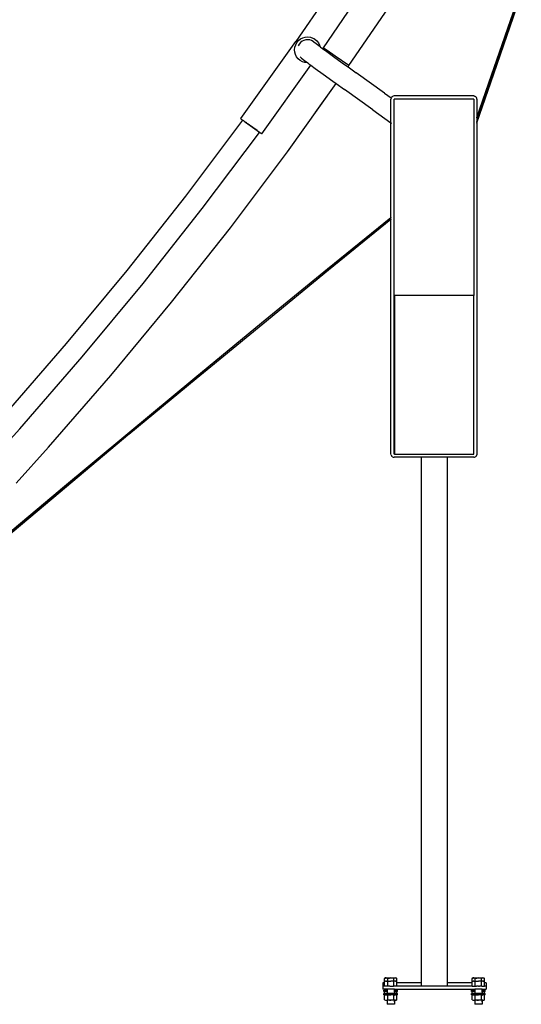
# Model space of a CAD drawing. Extents: x -124 to 47, y -110 to 120.
# Tile 5 of 6: x -51 to 7, y -110 to 5. Entities that reach past the tile are written whole.
import ezdxf

# ---------------------------------------------------------------- set-up
doc = ezdxf.new("R2010")
doc.units = 0
doc.header["$MEASUREMENT"] = 0
doc.layers.get('0').update_dxf_attribs({"linetype": 'CONTINUOUS'})

msp = doc.modelspace()

# ---------------------------------------------------------------- linework, layer by layer
for p, q in [((-12.83, 11.43), (-19.05, 2.33)), ((-10.34, 9.73), (-15.89, 1.6)), ((-12.89, -0.46), (-7.88, 6.88)), ((3.68, -1.57), (6.9, 7.73)), ((3.81, -1.66), (7.03, 7.64)), ((3.94, -1.4), (7.15, 7.88)), ((-25.47, -6.63), (-19.05, 2.32)), ((-19.05, 2.32), (-19.05, 2.33)), ((-19.05, 2.32), (-19.05, 2.32)), ((-18.94, 2.22), (-18.75, 2.45)), ((-18.75, 2.45), (-18.52, 2.63)), ((-18.52, 2.63), (-18.25, 2.76)), ((-18.34, 2.36), (-18.52, 2.22)), ((-18.14, 2.47), (-18.34, 2.36)), ((-18.25, 2.76), (-17.97, 2.85)), ((-17.91, 2.53), (-18.14, 2.47)), ((-17.97, 2.85), (-17.67, 2.87)), ((-17.68, 2.55), (-17.91, 2.53)), ((-17.45, 2.52), (-17.68, 2.55)), ((-17.67, 2.87), (-17.38, 2.83)), ((-17.23, 2.45), (-17.45, 2.52)), ((-17.38, 2.83), (-17.1, 2.74)), ((-17.04, 2.34), (-17.23, 2.45)), ((-17.1, 2.74), (-16.84, 2.6)), ((-17.04, 2.34), (-17.02, 2.33)), ((-17.02, 2.34), (-17.04, 2.34)), ((-16.97, 2.29), (-17.02, 2.34)), ((-17.02, 2.33), (-16.97, 2.29)), ((-16.84, 2.6), (-16.93, 2.68)), ((-16.84, 2.6), (-16.62, 2.41)), ((-16.62, 2.41), (-16.71, 2.49)), ((-16.62, 2.41), (-16.43, 2.18)), ((-19.21, 1.39), (-19.18, 1.68)), ((-19.19, 1.1), (-19.21, 1.39)), ((-19.18, 1.68), (-19.08, 1.96)), ((-19.08, 1.96), (-18.94, 2.22)), ((-18.68, 2.04), (-18.79, 1.84)), ((-18.53, 2.22), (-18.68, 2.04)), ((-18.53, 2.22), (-18.52, 2.22)), ((-16.97, 2.29), (-16.71, 2.09)), ((-16.71, 2.09), (-16.25, 1.74)), ((-16.43, 2.18), (-16.3, 1.91)), ((-16.3, 1.91), (-16.25, 1.74)), ((-16.25, 1.74), (-16.19, 1.7)), ((-16.19, 1.7), (-15.95, 1.52)), ((-15.89, 1.6), (-15.95, 1.52)), ((-15.95, 1.52), (-15.46, 1.16)), ((-15.42, 1.28), (-15.89, 1.6)), ((-15.46, 1.16), (-14.53, 0.49)), ((-14.48, 0.64), (-15.42, 1.28)), ((-19.11, 0.81), (-19.19, 1.1)), ((-18.97, 0.55), (-19.11, 0.81)), ((-18.79, 0.32), (-18.97, 0.55)), ((-18.79, 0.32), (-18.88, 0.4)), ((-18.56, 0.12), (-18.79, 0.32)), ((-18.56, 0.54), (-18.39, 0.39)), ((-18.31, -0.02), (-18.56, 0.12)), ((-18.39, 0.39), (-18.07, 0.14)), ((-18.07, 0.14), (-17.69, -0.14)), ((-14.53, 0.49), (-13.4, -0.33)), ((-12.89, -0.46), (-14.48, 0.64)), ((-23.02, -8.39), (-17.31, -0.43)), ((-18.03, -0.11), (-18.31, -0.02)), ((-17.73, -0.14), (-18.03, -0.11)), ((-17.69, -0.14), (-17.73, -0.14)), ((-17.69, -0.14), (-17.55, -0.25)), ((-17.55, -0.25), (-17.31, -0.43)), ((-17.31, -0.43), (-16.83, -0.78)), ((-16.83, -0.78), (-15.89, -1.46)), ((-13.4, -0.33), (-13, -0.62)), ((-13, -0.62), (-12.89, -0.46)), ((-13, -0.62), (-12.06, -1.3)), ((-15.89, -1.46), (-14.76, -2.28)), ((-14.76, -2.28), (-14.36, -2.56)), ((-8.77, -3.65), (-12.06, -1.3)), ((1.99, -7.11), (3.94, -1.4)), ((1.99, -6.51), (3.68, -1.57)), ((1.99, -6.98), (3.81, -1.66)), ((-20.04, -10.47), (-14.36, -2.56)), ((-16.8, -5.97), (-14.36, -2.56)), ((-14.36, -2.56), (-14.36, -2.56)), ((-14.36, -2.56), (-13.42, -3.24)), ((-10.13, -5.6), (-13.42, -3.24)), ((-8.77, -3.65), (-7.98, -4.21)), ((-8, -4.27), (-8.01, -4.37)), ((-8.01, -7.1), (-8.01, -4.37)), ((-7.98, -4.21), (-8, -4.27)), ((-7.96, -4.18), (-7.98, -4.21)), ((-7.9, -4.1), (-7.96, -4.18)), ((-7.83, -4.04), (-7.9, -4.1)), ((-7.83, -4.04), (-7.74, -4.01)), ((-7.64, -3.99), (-7.74, -4.01)), ((1.61, -3.99), (-7.64, -3.99)), ((1.61, -4.37), (-7.64, -4.37)), ((-7.64, -45.62), (-7.64, -4.37)), ((1.61, -3.99), (1.71, -4.01)), ((1.61, -4.37), (1.61, -27.18)), ((1.8, -4.04), (1.71, -4.01)), ((1.88, -4.1), (1.8, -4.04)), ((1.94, -4.18), (1.88, -4.1)), ((1.97, -4.27), (1.94, -4.18)), ((1.99, -4.37), (1.97, -4.27)), ((1.99, -4.37), (1.99, -6.51)), ((-10.13, -5.6), (-8.01, -7.1)), ((-31.85, -15.63), (-25.21, -6.82)), ((-25.47, -6.63), (-25.45, -6.65)), ((-25.45, -6.65), (-25.21, -6.82)), ((-25.18, -6.84), (-25.21, -6.82)), ((-25.18, -6.84), (-25.14, -6.87)), ((1.97, -6.54), (1.99, -6.51)), ((1.99, -6.51), (1.99, -6.98)), ((-25.14, -6.87), (-25.14, -6.87)), ((-25.12, -6.89), (-25.14, -6.87)), ((-25.12, -6.89), (-25.05, -6.94)), ((-25.05, -6.94), (-24.93, -7.02)), ((-25.05, -6.94), (-25.05, -6.94)), ((-25.05, -6.94), (-24.94, -7.02)), ((-24.94, -7.02), (-24.93, -7.03)), ((-24.93, -7.02), (-23.28, -8.2)), ((-24.79, -7.13), (-24.93, -7.03)), ((-24.79, -7.13), (-24.63, -7.25)), ((-24.62, -7.25), (-24.63, -7.25)), ((-24.45, -7.38), (-24.62, -7.25)), ((-23.58, -8.02), (-24.45, -7.38)), ((-8.01, -7.1), (-7.96, -7.14)), ((-8.01, -18.13), (-8.01, -7.1)), ((1.97, -7.01), (1.99, -6.98)), ((1.97, -7.14), (1.99, -7.11)), ((1.99, -6.98), (1.99, -7.11)), ((1.99, -7.11), (1.99, -45.62)), ((-29.97, -17.08), (-23.3, -8.23)), ((-23.58, -8.02), (-23.46, -8.11)), ((-23.37, -8.17), (-23.46, -8.11)), ((-23.37, -8.17), (-23.32, -8.21)), ((-23.32, -8.21), (-23.3, -8.23)), ((-23.3, -8.23), (-23.28, -8.2)), ((-23.28, -8.2), (-23.05, -8.37)), ((-23.05, -8.37), (-23.02, -8.39)), ((-26.68, -19.3), (-20.04, -10.47)), ((-38.68, -24.28), (-31.85, -15.63)), ((-36.83, -25.77), (-29.97, -17.08)), ((-15.38, -24.1), (-8.01, -18.13)), ((-8.01, -18.13), (-7.96, -18.09)), ((-8.01, -18.32), (-8.01, -18.13)), ((-8.01, -18.32), (-7.96, -18.28)), ((-33.53, -27.97), (-26.68, -19.3)), ((-15.25, -24.19), (-8.01, -18.32)), ((-8.01, -45.62), (-8.01, -18.32)), ((-45.71, -32.78), (-38.68, -24.28)), ((-23.05, -30.37), (-15.38, -24.1)), ((-22.92, -30.47), (-15.25, -24.19)), ((-43.9, -34.31), (-36.83, -25.77)), ((1.61, -27.18), (-7.61, -27.18)), ((-7.61, -27.18), (-7.61, -45.62)), ((1.61, -45.62), (1.61, -27.18)), ((-40.58, -36.48), (-33.53, -27.97)), ((-30.79, -36.74), (-23.05, -30.37)), ((-29.38, -35.78), (-22.92, -30.47)), ((-52.93, -41.11), (-45.71, -32.78)), ((-51.16, -42.68), (-43.9, -34.31)), ((-47.82, -44.83), (-40.58, -36.48)), ((-29.38, -35.78), (-30.75, -36.91)), ((-30.67, -36.84), (-29.38, -35.78)), ((-38.6, -43.21), (-30.79, -36.74)), ((-30.75, -36.91), (-38.59, -43.43)), ((-38.48, -43.32), (-30.67, -36.84)), ((-58.61, -50.89), (-51.16, -42.68)), ((-38.59, -43.43), (-46.48, -50.04)), ((-46.43, -49.74), (-38.6, -43.21)), ((-38.48, -43.32), (-46.36, -49.89)), ((-51.59, -48.99), (-47.82, -44.83)), ((-8, -45.72), (-8.01, -45.62)), ((-8, -45.72), (-7.96, -45.81)), ((-7.61, -45.62), (-7.64, -45.62)), ((-7.61, -45.62), (1.61, -45.62)), ((1.94, -45.81), (1.97, -45.72)), ((1.99, -45.62), (1.97, -45.72)), ((-7.96, -45.81), (-7.9, -45.88)), ((-7.83, -45.94), (-7.9, -45.88)), ((-7.83, -45.94), (-7.74, -45.98)), ((-7.74, -45.98), (-7.64, -45.99)), ((-4.45, -45.99), (-7.64, -45.99)), ((-4.45, -45.98), (-4.45, -45.94)), ((-4.45, -107.08), (-4.45, -45.99)), ((-1.45, -45.99), (-4.45, -45.99)), ((-1.45, -45.98), (-1.45, -45.94)), ((-1.45, -107.08), (-1.45, -45.99)), ((1.61, -45.99), (-1.45, -45.99)), ((1.61, -45.99), (1.71, -45.98)), ((1.71, -45.98), (1.8, -45.94)), ((1.8, -45.94), (1.88, -45.88)), ((1.88, -45.88), (1.94, -45.81)), ((-46.48, -50.04), (-54.43, -56.72)), ((-54.42, -56.44), (-46.48, -49.78)), ((-54.3, -56.55), (-46.36, -49.89)), ((-46.48, -49.78), (-46.43, -49.74)), ((-8.74, -107.08), (-8.95, -107.08)), ((-8.95, -107.08), (-8.95, -107.46)), ((-8.95, -107.46), (-8.95, -107.83)), ((-8.74, -107.46), (-8.95, -107.46)), ((-8.65, -106.5), (-8.74, -106.56)), ((-8.74, -106.56), (-8.65, -106.52)), ((-8.74, -106.93), (-8.74, -106.56)), ((-8.65, -106.88), (-8.74, -106.93)), ((-8.74, -106.93), (-8.65, -106.89)), ((-8.74, -107.08), (-8.74, -106.93)), ((-8.74, -107.46), (-8.74, -107.08)), ((-8.38, -107.46), (-8.74, -107.46)), ((-8.56, -106.5), (-8.65, -106.52)), ((-8.56, -106.5), (-8.65, -106.5)), ((-8.56, -106.88), (-8.65, -106.89)), ((-8.56, -106.88), (-8.65, -106.88)), ((-8.56, -106.5), (-8.48, -106.52)), ((-8.56, -106.5), (-8.03, -106.5)), ((-8.56, -106.88), (-8.48, -106.89)), ((-8.56, -106.88), (-8.38, -106.88)), ((-8.38, -106.56), (-8.48, -106.52)), ((-8.38, -106.93), (-8.48, -106.89)), ((-8.38, -106.56), (-8.19, -106.52)), ((-8.38, -106.88), (-8.38, -106.56)), ((-8.38, -106.88), (-8.03, -106.88)), ((-8.38, -106.93), (-8.19, -106.89)), ((-8.38, -107.46), (-8.38, -106.93)), ((-8.14, -107.46), (-8.38, -107.46)), ((-8.19, -106.52), (-8.03, -106.5)), ((-8.19, -106.89), (-8.03, -106.88)), ((-8.14, -107.46), (-8.1, -107.46)), ((-8.08, -107.46), (-8.1, -107.46)), ((-8.08, -107.46), (-8.03, -107.46)), ((-7.86, -106.52), (-8.03, -106.5)), ((-8.03, -106.5), (-7.49, -106.5)), ((-7.86, -106.89), (-8.03, -106.88)), ((-7.67, -106.88), (-8.03, -106.88)), ((-8.03, -107.46), (-7.95, -107.46)), ((-7.95, -107.46), (-7.92, -107.46)), ((-7.92, -107.46), (-7.82, -107.46)), ((-7.67, -106.56), (-7.86, -106.52)), ((-7.67, -106.93), (-7.86, -106.89)), ((-7.82, -107.46), (-7.73, -107.46)), ((-7.82, -107.46), (-7.82, -107.46)), ((-7.73, -107.46), (-7.7, -107.46)), ((-7.67, -107.46), (-7.7, -107.46)), ((-7.57, -106.52), (-7.67, -106.56)), ((-7.67, -106.88), (-7.67, -106.56)), ((-7.49, -106.88), (-7.67, -106.88)), ((-7.57, -106.89), (-7.67, -106.93)), ((-7.67, -107.46), (-7.67, -106.93)), ((-7.6, -107.46), (-7.67, -107.46)), ((-7.6, -107.46), (-7.6, -107.46)), ((-7.31, -107.46), (-7.6, -107.46)), ((-7.49, -106.5), (-7.57, -106.52)), ((-7.49, -106.88), (-7.57, -106.89)), ((-7.41, -106.52), (-7.49, -106.5)), ((-7.49, -106.5), (-7.41, -106.5)), ((-7.41, -106.89), (-7.49, -106.88)), ((-7.49, -106.88), (-7.41, -106.88)), ((-7.31, -106.56), (-7.41, -106.5)), ((-7.31, -106.56), (-7.41, -106.52)), ((-7.31, -106.93), (-7.41, -106.88)), ((-7.31, -106.93), (-7.41, -106.89)), ((-7.31, -106.93), (-7.31, -106.56)), ((-7.31, -107.08), (-7.31, -106.93)), ((-4.45, -107.08), (-7.31, -107.08)), ((-7.31, -107.46), (-7.31, -107.08)), ((-4.45, -107.46), (-7.31, -107.46)), ((-4.45, -107.46), (-4.45, -107.08)), ((-1.45, -107.46), (-4.45, -107.46)), ((-1.45, -107.08), (-1.48, -107.08)), ((-1.45, -107.46), (-1.45, -107.08)), ((1.44, -107.08), (-1.45, -107.08)), ((1.44, -107.46), (-1.45, -107.46)), ((1.54, -106.5), (1.44, -106.56)), ((1.44, -106.56), (1.54, -106.52)), ((1.44, -106.93), (1.44, -106.56)), ((1.54, -106.88), (1.44, -106.93)), ((1.44, -106.93), (1.54, -106.89)), ((1.44, -107.08), (1.44, -106.93)), ((1.44, -107.46), (1.44, -107.08)), ((1.44, -107.46), (1.55, -107.46)), ((1.62, -106.5), (1.54, -106.52)), ((1.62, -106.5), (1.54, -106.5)), ((1.62, -106.88), (1.54, -106.89)), ((1.62, -106.88), (1.54, -106.88)), ((1.55, -107.46), (1.7, -107.46)), ((1.62, -106.5), (1.71, -106.52)), ((1.62, -106.5), (2.16, -106.5)), ((1.62, -106.88), (1.71, -106.89)), ((1.62, -106.88), (1.8, -106.88)), ((1.74, -107.46), (1.7, -107.46)), ((1.8, -106.56), (1.71, -106.52)), ((1.8, -106.93), (1.71, -106.89)), ((1.74, -107.46), (1.79, -107.46)), ((1.79, -107.46), (1.8, -107.46)), ((1.8, -106.56), (1.99, -106.52)), ((1.8, -106.88), (1.8, -106.56)), ((1.8, -106.88), (2.16, -106.88)), ((1.8, -106.93), (1.99, -106.89)), ((1.8, -107.46), (1.8, -106.93)), ((1.8, -107.46), (1.86, -107.46)), ((1.8, -107.46), (1.8, -107.46)), ((1.86, -107.46), (1.92, -107.46)), ((1.92, -107.46), (1.95, -107.46)), ((2.16, -107.46), (1.95, -107.46)), ((1.99, -106.52), (2.16, -106.5)), ((1.99, -106.89), (2.16, -106.88)), ((2.32, -106.52), (2.16, -106.5)), ((2.16, -106.5), (2.69, -106.5)), ((2.32, -106.89), (2.16, -106.88)), ((2.52, -106.88), (2.16, -106.88)), ((2.16, -107.46), (2.18, -107.46)), ((2.18, -107.46), (2.27, -107.46)), ((2.52, -107.46), (2.27, -107.46)), ((2.52, -106.56), (2.32, -106.52)), ((2.52, -106.93), (2.32, -106.89)), ((2.61, -106.52), (2.52, -106.56)), ((2.52, -106.88), (2.52, -106.56)), ((2.69, -106.88), (2.52, -106.88)), ((2.61, -106.89), (2.52, -106.93)), ((2.52, -107.46), (2.52, -106.93)), ((2.53, -107.46), (2.52, -107.46)), ((2.52, -107.46), (2.52, -107.46)), ((2.55, -107.46), (2.53, -107.46)), ((2.55, -107.46), (2.57, -107.46)), ((2.57, -107.46), (2.87, -107.46)), ((2.69, -106.5), (2.61, -106.52)), ((2.69, -106.88), (2.61, -106.89)), ((2.78, -106.52), (2.69, -106.5)), ((2.69, -106.5), (2.78, -106.5)), ((2.78, -106.89), (2.69, -106.88)), ((2.69, -106.88), (2.78, -106.88)), ((2.87, -106.56), (2.78, -106.5)), ((2.87, -106.56), (2.78, -106.52)), ((2.87, -106.93), (2.78, -106.88)), ((2.87, -106.93), (2.78, -106.89)), ((2.87, -106.93), (2.87, -106.56)), ((2.87, -107.08), (2.87, -106.93)), ((3.05, -107.08), (2.87, -107.08)), ((2.87, -107.46), (2.87, -107.08)), ((3.05, -107.46), (2.87, -107.46)), ((3.05, -107.08), (3.05, -107.46)), ((3.05, -107.46), (3.05, -107.83)), ((-8.45, -107.83), (-8.95, -107.83)), ((-8.82, -108.09), (-8.82, -107.93)), ((-8.82, -107.93), (-8.45, -107.93)), ((-8.65, -108.09), (-8.82, -108.09)), ((-8.82, -108.46), (-8.82, -108.3)), ((-8.82, -108.3), (-8.74, -108.3)), ((-8.82, -108.46), (-8.74, -108.46)), ((-8.65, -108.09), (-8.74, -108.14)), ((-8.74, -108.14), (-8.65, -108.1)), ((-8.74, -108.3), (-8.74, -108.14)), ((-8.74, -108.3), (-8.45, -108.3)), ((-8.65, -108.46), (-8.74, -108.52)), ((-8.74, -108.52), (-8.74, -108.46)), ((-8.65, -108.46), (-8.74, -108.46)), ((-8.74, -108.52), (-8.65, -108.47)), ((-8.74, -109.04), (-8.74, -108.52)), ((-8.56, -108.09), (-8.65, -108.1)), ((-8.65, -108.09), (-8.56, -108.09)), ((-8.56, -108.46), (-8.65, -108.47)), ((-8.65, -108.46), (-8.56, -108.46)), ((-8.56, -108.09), (-8.48, -108.1)), ((-8.56, -108.09), (-8.45, -108.09)), ((-8.56, -108.46), (-8.48, -108.47)), ((-8.56, -108.46), (-8.45, -108.46)), ((-8.45, -108.11), (-8.48, -108.1)), ((-8.45, -108.49), (-8.48, -108.47)), ((-8.45, -107.83), (-8.45, -107.93)), ((-7.6, -107.83), (-8.45, -107.83)), ((-8.44, -107.93), (-8.45, -107.93)), ((-8.45, -107.93), (-8.45, -108.09)), ((-8.45, -108.09), (-8.45, -108.11)), ((-8.45, -108.09), (-8.44, -108.09)), ((-8.44, -108.12), (-8.45, -108.11)), ((-8.45, -108.11), (-8.45, -108.3)), ((-7.6, -108.3), (-8.45, -108.3)), ((-8.45, -108.46), (-8.45, -108.49)), ((-8.03, -108.46), (-8.45, -108.46)), ((-8.45, -108.49), (-8.38, -108.52)), ((-8.38, -108.52), (-8.19, -108.47)), ((-8.38, -109.04), (-8.38, -108.52)), ((-8.19, -108.47), (-8.03, -108.46)), ((-7.86, -108.47), (-8.03, -108.46)), ((-7.6, -108.46), (-8.03, -108.46)), ((-7.67, -108.52), (-7.86, -108.47)), ((-7.67, -108.52), (-7.6, -108.49)), ((-7.67, -109.04), (-7.67, -108.52)), ((-7.62, -107.93), (-7.66, -107.93)), ((-7.62, -108.09), (-7.66, -108.09)), ((-7.62, -108.12), (-7.66, -108.14)), ((-7.6, -107.83), (-7.6, -107.93)), ((-7.6, -107.83), (1.74, -107.83)), ((-7.6, -107.93), (-7.6, -108.09)), ((-7.23, -107.93), (-7.6, -107.93)), ((-7.6, -108.11), (-7.6, -108.09)), ((-7.6, -108.09), (-7.49, -108.09)), ((-7.57, -108.1), (-7.6, -108.11)), ((-7.6, -108.11), (-7.6, -108.3)), ((-7.31, -108.3), (-7.6, -108.3)), ((-7.6, -108.46), (-7.6, -108.49)), ((-7.6, -108.46), (-7.49, -108.46)), ((-7.57, -108.47), (-7.6, -108.49)), ((-7.49, -108.09), (-7.57, -108.1)), ((-7.49, -108.46), (-7.57, -108.47)), ((-7.41, -108.1), (-7.49, -108.09)), ((-7.41, -108.09), (-7.49, -108.09)), ((-7.41, -108.47), (-7.49, -108.46)), ((-7.41, -108.46), (-7.49, -108.46)), ((-7.31, -108.14), (-7.41, -108.09)), ((-7.23, -108.09), (-7.41, -108.09)), ((-7.31, -108.14), (-7.41, -108.1)), ((-7.31, -108.52), (-7.41, -108.46)), ((-7.31, -108.46), (-7.41, -108.46)), ((-7.31, -108.52), (-7.41, -108.47)), ((-7.31, -108.3), (-7.31, -108.14)), ((-7.23, -108.3), (-7.31, -108.3)), ((-7.31, -108.52), (-7.31, -108.46)), ((-7.23, -108.46), (-7.31, -108.46)), ((-7.31, -109.04), (-7.31, -108.52)), ((-7.23, -108.09), (-7.23, -107.93)), ((-7.23, -108.46), (-7.23, -108.3)), ((1.36, -108.09), (1.36, -107.93)), ((1.36, -107.93), (1.74, -107.93)), ((1.54, -108.09), (1.36, -108.09)), ((1.36, -108.46), (1.36, -108.3)), ((1.36, -108.3), (1.44, -108.3)), ((1.36, -108.46), (1.44, -108.46)), ((1.54, -108.09), (1.44, -108.14)), ((1.44, -108.14), (1.54, -108.1)), ((1.44, -108.3), (1.44, -108.14)), ((1.44, -108.3), (1.74, -108.3)), ((1.54, -108.46), (1.44, -108.52)), ((1.44, -108.52), (1.44, -108.46)), ((1.54, -108.46), (1.44, -108.46)), ((1.44, -108.52), (1.54, -108.47)), ((1.44, -109.04), (1.44, -108.52)), ((1.62, -108.09), (1.54, -108.1)), ((1.54, -108.09), (1.62, -108.09)), ((1.62, -108.46), (1.54, -108.47)), ((1.54, -108.46), (1.62, -108.46)), ((1.62, -108.09), (1.71, -108.1)), ((1.62, -108.09), (1.74, -108.09)), ((1.62, -108.46), (1.71, -108.47)), ((1.62, -108.46), (1.74, -108.46)), ((1.74, -108.11), (1.71, -108.1)), ((1.74, -108.49), (1.71, -108.47)), ((1.74, -107.83), (1.74, -107.93)), ((2.58, -107.83), (1.74, -107.83)), ((1.75, -107.93), (1.74, -107.93)), ((1.74, -107.93), (1.74, -108.09)), ((1.74, -108.09), (1.74, -108.11)), ((1.74, -108.09), (1.75, -108.09)), ((1.75, -108.12), (1.74, -108.11)), ((1.74, -108.11), (1.74, -108.3)), ((2.58, -108.3), (1.74, -108.3)), ((1.74, -108.46), (1.74, -108.49)), ((2.16, -108.46), (1.74, -108.46)), ((1.74, -108.49), (1.8, -108.52)), ((1.8, -108.52), (1.99, -108.47)), ((1.8, -109.04), (1.8, -108.52)), ((1.99, -108.47), (2.16, -108.46)), ((2.32, -108.47), (2.16, -108.46)), ((2.58, -108.46), (2.16, -108.46)), ((2.52, -108.52), (2.32, -108.47)), ((2.57, -107.93), (2.52, -107.93)), ((2.57, -108.09), (2.52, -108.09)), ((2.57, -108.12), (2.52, -108.14)), ((2.52, -108.52), (2.58, -108.49)), ((2.52, -109.04), (2.52, -108.52)), ((2.58, -107.83), (3.05, -107.83)), ((2.58, -107.83), (2.58, -107.93)), ((2.58, -107.93), (2.58, -108.09)), ((2.95, -107.93), (2.58, -107.93)), ((2.58, -108.11), (2.58, -108.09)), ((2.58, -108.09), (2.69, -108.09)), ((2.61, -108.1), (2.58, -108.11)), ((2.58, -108.11), (2.58, -108.3)), ((2.87, -108.3), (2.58, -108.3)), ((2.58, -108.46), (2.58, -108.49)), ((2.58, -108.46), (2.69, -108.46)), ((2.61, -108.47), (2.58, -108.49)), ((2.69, -108.09), (2.61, -108.1)), ((2.69, -108.46), (2.61, -108.47)), ((2.78, -108.1), (2.69, -108.09)), ((2.78, -108.09), (2.69, -108.09)), ((2.78, -108.47), (2.69, -108.46)), ((2.78, -108.46), (2.69, -108.46)), ((2.87, -108.14), (2.78, -108.09)), ((2.95, -108.09), (2.78, -108.09)), ((2.87, -108.14), (2.78, -108.1)), ((2.87, -108.52), (2.78, -108.46)), ((2.87, -108.46), (2.78, -108.46)), ((2.87, -108.52), (2.78, -108.47)), ((2.87, -108.3), (2.87, -108.14)), ((2.95, -108.3), (2.87, -108.3)), ((2.87, -108.52), (2.87, -108.46)), ((2.95, -108.46), (2.87, -108.46)), ((2.87, -109.04), (2.87, -108.52)), ((2.95, -108.09), (2.95, -107.93)), ((2.95, -108.46), (2.95, -108.3)), ((-8.74, -109.04), (-8.65, -109.09)), ((-8.74, -109.04), (-8.65, -109.1)), ((-8.65, -109.09), (-8.56, -109.1)), ((-8.65, -109.1), (-8.56, -109.1)), ((-8.56, -109.1), (-8.48, -109.09)), ((-8.56, -109.1), (-8.45, -109.1)), ((-8.48, -109.09), (-8.38, -109.04)), ((-8.45, -109.1), (-8.45, -109.2)), ((-8.03, -109.1), (-8.45, -109.1)), ((-8.45, -109.2), (-8.44, -109.2)), ((-8.45, -109.2), (-8.45, -109.57)), ((-7.6, -109.57), (-8.45, -109.57)), ((-8.38, -109.04), (-8.19, -109.09)), ((-8.19, -109.09), (-8.03, -109.1)), ((-7.86, -109.09), (-8.03, -109.1)), ((-7.6, -109.1), (-8.03, -109.1)), ((-7.67, -109.04), (-7.86, -109.09)), ((-7.67, -109.04), (-7.57, -109.09)), ((-7.66, -109.2), (-7.62, -109.2)), ((-7.6, -109.1), (-7.6, -109.57)), ((-7.49, -109.1), (-7.6, -109.1)), ((-7.49, -109.1), (-7.57, -109.09)), ((-7.49, -109.1), (-7.41, -109.09)), ((-7.49, -109.1), (-7.41, -109.1)), ((-7.41, -109.1), (-7.31, -109.04)), ((-7.31, -109.04), (-7.41, -109.09)), ((1.44, -109.04), (1.54, -109.09)), ((1.44, -109.04), (1.54, -109.1)), ((1.54, -109.09), (1.62, -109.1)), ((1.54, -109.1), (1.62, -109.1)), ((1.62, -109.1), (1.71, -109.09)), ((1.62, -109.1), (1.74, -109.1)), ((1.71, -109.09), (1.8, -109.04)), ((1.74, -109.1), (1.74, -109.2)), ((2.16, -109.1), (1.74, -109.1)), ((1.74, -109.2), (1.75, -109.2)), ((1.74, -109.2), (1.74, -109.57)), ((2.58, -109.57), (1.74, -109.57)), ((1.8, -109.04), (1.99, -109.09)), ((1.99, -109.09), (2.16, -109.1)), ((2.32, -109.09), (2.16, -109.1)), ((2.58, -109.1), (2.16, -109.1)), ((2.52, -109.04), (2.32, -109.09)), ((2.52, -109.04), (2.61, -109.09)), ((2.52, -109.2), (2.57, -109.2)), ((2.58, -109.1), (2.58, -109.57)), ((2.69, -109.1), (2.58, -109.1)), ((2.69, -109.1), (2.61, -109.09)), ((2.69, -109.1), (2.78, -109.09)), ((2.69, -109.1), (2.78, -109.1)), ((2.78, -109.1), (2.87, -109.04)), ((2.87, -109.04), (2.78, -109.09))]:
    msp.add_line(p, q)

doc.saveas('drawing.dxf')
